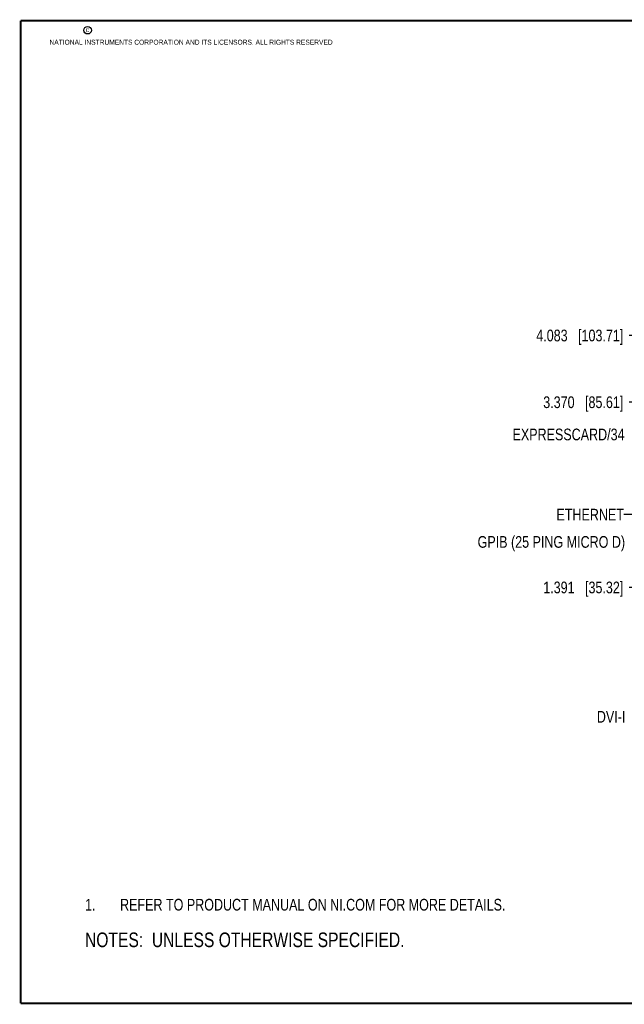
# Model space of a CAD drawing. Header units: inches. Extents: x 0.2 to 16.8, y 0.2 to 10.8.
# Tile 1 of 12: x 0.2 to 6.7, y 0.2 to 10.8. Entities that reach past the tile are written whole.
import ezdxf

# ---------------------------------------------------------------- set-up
doc = ezdxf.new("R2010")
doc.units = ezdxf.units.IN
doc.header["$LTSCALE"] = 0.935
doc.header["$MEASUREMENT"] = 0
doc.layers.get('0').update_dxf_attribs({"linetype": 'CONTINUOUS'})
doc.layers.add('DETAIL', color=7, linetype='CONTINUOUS')
doc.layers.add('DIMENSIONS', color=7, linetype='CONTINUOUS')
doc.styles.get("Standard").update_dxf_attribs({"font": 'txt', "width": 0.8})
doc.dimstyles.new('DIMSTYLE_1', dxfattribs={"dimtxt": 0.125, "dimasz": 0.18, "dimexe": 0.18, "dimexo": 0.0625, "dimgap": 0.09, "dimtad": 0, "dimtih": 1, "dimtoh": 1, "dimdec": 3, "dimzin": 4, "dimdsep": 46, "dimtxsty": 'STANDARD', "dimblk": '_FILLED', "dimblk1": '_FILLED', "dimblk2": '_FILLED', "dimcen": 0.09, "dimadec": 0, "dimazin": 0, "dimtp": 0.01, "dimtm": 0.01, "dimtfac": 1, "dimtdec": 3, "dimtofl": 0, "dimtmove": 0, "dimatfit": 3, "dimldrblk": '_FILLED', "dimfxl": 1, "dimtolj": 1, "dimtzin": 4, "dimarcsym": 0})
doc.dimstyles.get("Standard").update_dxf_attribs({"dimtxt": 0.125, "dimasz": 0.18, "dimexe": 0.18, "dimexo": 0.0625, "dimgap": 0.09, "dimtad": 0, "dimtih": 1, "dimtoh": 1, "dimdec": 3, "dimzin": 4, "dimdsep": 46, "dimtxsty": 'STANDARD', "dimblk": '_FILLED', "dimblk1": '_FILLED', "dimblk2": '_FILLED', "dimcen": 0.09, "dimadec": 0, "dimazin": 0, "dimtol": 1, "dimtp": 0.01, "dimtm": 0.01, "dimtfac": 1, "dimtdec": 3, "dimtofl": 0, "dimtmove": 0, "dimatfit": 3, "dimldrblk": '_FILLED', "dimfxl": 1, "dimtolj": 1, "dimtzin": 4, "dimarcsym": 0})

# ---------------------------------------------------------------- blocks, each defined once
blk = doc.blocks.new('*D10')
at = {"layer": 'DIMENSIONS', "color": 2, "linetype": 'CONTINUOUS'}
blk.add_line((7.592, 6.682), (6.75, 6.682), dxfattribs=at)
at = {"layer": 'DIMENSIONS', "color": 2, "linetype": 'CONTINUOUS', "insert": (6.687, 6.744), "char_height": 0.125, "width": 1.325, "attachment_point": 3, "line_spacing_factor": 0.9}
blk.add_mtext('3.370{\\Ftxt.shx;\\W1.000000;\\H0.125000; }[85.61]', dxfattribs=at)
blk = doc.blocks.new('_FILLED')
at = {"color": 0, "linetype": 'BYBLOCK'}
blk.add_solid([(0, 0), (-1, 0.174), (-1, -0.174)], dxfattribs=at)
blk = doc.blocks.new('*D11')
at = {"layer": 'DIMENSIONS', "color": 2, "linetype": 'CONTINUOUS'}
blk.add_line((7.973, 4.702), (6.75, 4.702), dxfattribs=at)
at = {"layer": 'DIMENSIONS', "color": 2, "linetype": 'CONTINUOUS', "insert": (6.687, 4.765), "char_height": 0.125, "width": 1.325, "attachment_point": 3, "line_spacing_factor": 0.9}
blk.add_mtext('1.391{\\Ftxt.shx;\\W1.000000;\\H0.125000; }[35.32]', dxfattribs=at)
blk = doc.blocks.new('*D12')
at = {"layer": 'DIMENSIONS', "color": 2, "linetype": 'CONTINUOUS'}
blk.add_line((9.409, 7.395), (6.75, 7.395), dxfattribs=at)
at = {"layer": 'DIMENSIONS', "color": 2, "linetype": 'CONTINUOUS', "insert": (6.687, 7.457), "char_height": 0.125, "width": 1.425, "attachment_point": 3, "line_spacing_factor": 0.9}
blk.add_mtext('4.083{\\Ftxt.shx;\\W1.000000;\\H0.125000; }[103.71]', dxfattribs=at)
blk = doc.blocks.new('NOTES_HEADER_BL0', base_point=(3.1215, 0.9375))
at = {"layer": 'DETAIL', "color": 2, "linetype": 'CONTINUOUS', "width": 0.8}
blk.add_text('NOTES:  UNLESS OTHERWISE SPECIFIED.', height=0.156, dxfattribs=at).set_placement((0.9375, 0.8595))
blk = doc.blocks.new('CUSTOM_NOTE_BL1', base_point=(3.675, 1.312))
at = {"layer": 'DETAIL', "color": 2, "linetype": 'CONTINUOUS', "width": 0.8}
for s, p in [('1.', (0.938, 1.25)), ('REFER TO PRODUCT MANUAL ON NI.COM FOR MORE DETAILS.', (1.312, 1.25))]:
    blk.add_text(s, height=0.125, dxfattribs=at).set_placement(p)

msp = doc.modelspace()

# ---------------------------------------------------------------- linework, layer by layer
at = {"color": 7, "linetype": 'CONTINUOUS', "const_width": 0.02}
for points in [[(0.25, 10.7586), (0.25, 0.2586)], [(16.75, 10.7586), (0.25, 10.7586)], [(0.25, 0.2586), (16.75, 0.2586)]]:
    msp.add_lwpolyline(points, dxfattribs=at)
at = {"color": 2, "linetype": 'CONTINUOUS'}
msp.add_circle((0.9659, 10.6562), 0.0403, dxfattribs=at)

# ---------------------------------------------------------------- block references
at = {"layer": 'DETAIL', "color": 2, "linetype": 'CONTINUOUS'}
for name, p in [('CUSTOM_NOTE_BL1', (3.6751, 1.3124)), ('NOTES_HEADER_BL0', (3.1215, 0.9375))]:
    msp.add_blockref(name, p, dxfattribs=at)

# ---------------------------------------------------------------- texts
at = {"color": 2, "linetype": 'CONTINUOUS', "char_height": 0.053, "attachment_point": 1, "line_spacing_factor": 0.9}
for s, insert, width in [('c', (0.946, 10.6893), 0.0424), ('NATIONAL INSTRUMENTS CORPORATION AND ITS LICENSORS. ALL RIGHTS RESERVED', (0.5583, 10.5546), 3.0104)]:
    msp.add_mtext(s, dxfattribs=dict(at, insert=insert, width=width))
at = {"layer": 'DETAIL', "color": 2, "linetype": 'CONTINUOUS', "char_height": 0.125, "attachment_point": 3, "line_spacing_factor": 0.9}
for s, insert, width in [('EXPRESSCARD/34', (6.7003, 6.3995), 1.4), ('ETHERNET', (6.6938, 5.5428), 0.8), ('GPIB (25 PING MICRO D)', (6.7062, 5.2514), 2.2), ('DVI-I', (6.7092, 3.3833), 0.5)]:
    msp.add_mtext(s, dxfattribs=dict(at, insert=insert, width=width))

# ---------------------------------------------------------------- dimensions: what is measured, and where the dimension line sits
at = {"layer": 'DIMENSIONS', "color": 2, "linetype": 'CONTINUOUS'}
for feature_location, offset, origin, picture, middle in [((9.4089, 7.3948), (-2.659, 0), (9.4714, 3.3116), '*D12', (5.6749, 7.3948)), ((7.5919, 6.6819), (-0.8421, 0), (7.6544, 3.3116), '*D10', (5.7249, 6.6819)), ((7.9729, 4.7023), (-1.223, 0), (8.0354, 3.3116), '*D11', (5.7249, 4.7023))]:
    dim = msp.add_ordinate_dim(feature_location=feature_location, offset=offset, dtype=0, origin=origin, dimstyle='DIMSTYLE_1', dxfattribs=at)
    dim.commit()
    dim.dimension.update_dxf_attribs({"geometry": picture, "text_midpoint": middle})

# ---------------------------------------------------------------- leaders
at = {"layer": 'DETAIL', "color": 2, "linetype": 'CONTINUOUS'}
msp.add_leader([(9.3534, 6.0724), (6.8738, 5.4803), (6.6938, 5.4803)], dimstyle='STANDARD', override={"dimtad": 0}, dxfattribs=at)

doc.saveas('drawing.dxf')
